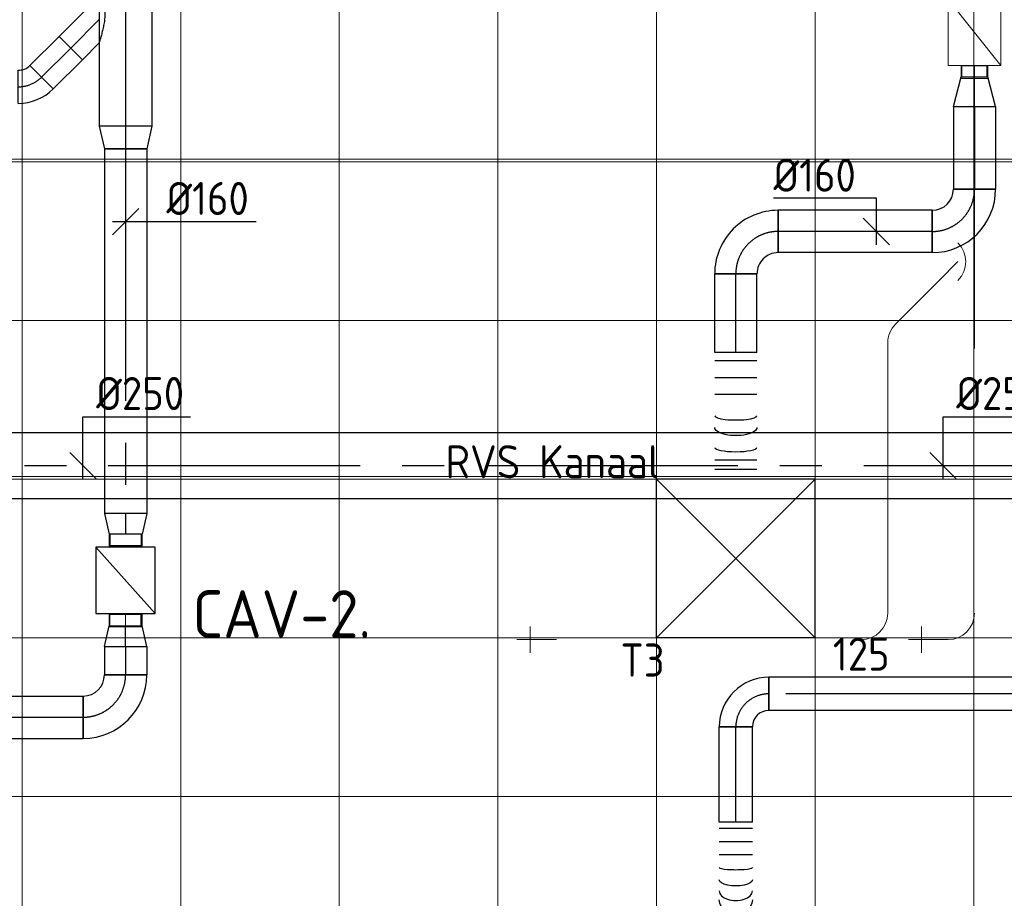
# Model space of a CAD drawing. Header units: millimetres. Extents: x -72425 to 38660, y 7096 to 51783.
# Tile 44 of 54: x -29809 to -26085, y 12503 to 15825. Entities that reach past the tile are written whole.
import ezdxf
from ezdxf.enums import TextEntityAlignment as Align

# ---------------------------------------------------------------- set-up
doc = ezdxf.new("R2010")
doc.units = ezdxf.units.MM
doc.header["$LTSCALE"] = 50
doc.linetypes.add('CENTER2', pattern=[28.575, 19.05, -3.175, 3.175, -3.175])
for name, color, linetype, lineweight in [('WL570---_BESTAAND-HARTLIJN', 161, 'Continuous', 0), ('WL570---_BESTAAND-MAATVOERING', 161, 'Continuous', 0), ('WL570---_BESTAAND-TOEVOER', 180, 'Continuous', 0), ('WL570---_DEMONTEREN', 10, 'Continuous', 0)]:
    doc.layers.add(name, color=color, linetype=linetype, lineweight=lineweight)
for name, color, linetype in [('WL570---_RETOUR', 100, 'Continuous'), ('WL570---_RETOUR_HL', 1, 'Continuous'), ('WL570---_TOEVOER', 200, 'Continuous'), ('WL570---_TOEVOER_HL', 1, 'Continuous'), ('WL570---_TOEVOER_RST', 3, 'Continuous'), ('WL570---_TOEVOER_RST_HL', 1, 'Continuous'), ('WM570---_RETOUR', 2, 'Continuous'), ('WM570---_RETOUR_PR', 2, 'Continuous'), ('WM570---_TOEVOER', 2, 'Continuous'), ('WM570---_TOEVOER_PR', 2, 'Continuous'), ('WM570---_TOEVOER_RST_PR', 1, 'Continuous')]:
    doc.layers.add(name, color=color, linetype=linetype)
doc.layers.get('WL570---_DEMONTEREN').off()
doc.styles.add('BURO-025', font='ISO96.shx', dxfattribs={"height": 125})
doc.styles.add('MAATVOERING', font='ISO')

# ---------------------------------------------------------------- blocks, each defined once
blk = doc.blocks.new('A$C33D74301')
at = {"color": 8, "linetype": 'Continuous', "lineweight": 13}
for p, q in [((-26400, -24200), (-26400, -34112.4)), ((-25800, -24200), (-25800, -33954.9)), ((-25200, -24725), (-25200, -33788.2)), ((-24600, -24725), (-24600, -33594.9)), ((-24000, -24725), (-24000, -33396.7)), ((-23400, -24725), (-23400, -33198.5)), ((-22800, -24725), (-22800, -33001)), ((-34200, -28875), (-18000, -28875)), ((-34200, -29475), (-18000, -29475)), ((-34200, -30075), (-18000, -30075)), ((-34200, -30675), (-18000, -30675)), ((-34200, -31275), (-18266.1, -31275))]:
    blk.add_line(p, q, dxfattribs=at)
blk = doc.blocks.new('VBX1001000010025000')
blk.add_lwpolyline([(50, -100), (300, -100), (300, 100), (50, 100)], close=True)
for points in [[(50, 50), (0, 50), (0, -50), (50, -50)], [(300, -50), (350, -50), (350, 50), (300, 50)]]:
    blk.add_lwpolyline(points)
at = {"layer": 'WL570---_BESTAAND-HARTLIJN'}
blk.add_line((300, 0), (350, 0), dxfattribs=at)
at = {"layer": 'WL570---_BESTAAND-TOEVOER'}
blk.add_line((50, -100), (300, 100), dxfattribs=at)
blk = doc.blocks.new('*U561')
at = {"layer": 'WM570---_RETOUR', "color": 0, "ltscale": 10}
for p, q in [((0, 185.5), (407.1, 185.5)), ((0, -50), (0, 185.5)), ((50, -50), (-50, 50))]:
    blk.add_line(p, q, dxfattribs=at)
at = {"layer": 'WM570---_RETOUR', "color": 0, "style": 'BURO-025'}
blk.add_text('%%c250', height=125, dxfattribs=at).set_placement((50, 210.5))
blk = doc.blocks.new('*U578')
at = {"layer": 'WM570---_TOEVOER', "color": 0, "ltscale": 10}
for p, q in [((-50, -50), (50, 50)), ((-50, 0), (493.8, 0))]:
    blk.add_line(p, q, dxfattribs=at)
at = {"layer": 'WM570---_TOEVOER', "color": 0, "style": 'BURO-025'}
blk.add_text('%%c160', height=125, dxfattribs=at).set_placement((154.5, 25))
blk = doc.blocks.new('OBO10000090ZH')
blk.add_lwpolyline([(-50, -100), (50, -100), (50, 0, 1), (-50, 0)], format="xyb", close=True)
at = {"layer": 'WL570---_BESTAAND-HARTLIJN'}
for points in [[(0, -100), (0, 50)], [(-50, 0), (50, 0)]]:
    blk.add_lwpolyline(points, dxfattribs=at)
blk = doc.blocks.new('OBO10000090L')
blk.add_lwpolyline([(50, 0, 0.414214), (-100, 150), (-100, 50, -0.414214), (-50, 0)], format="xyb", close=True)
at = {"invisible_edges": 15}
for points in [[(-91.3, 49.2), (-74, 147.7), (-100, 150), (-100, 50)], [(-82.9, 47), (-48.7, 141), (-74, 147.7), (-91.3, 49.2)], [(-75, 43.3), (-25, 129.9), (-48.7, 141), (-82.9, 47)], [(-67.9, 38.3), (-3.6, 114.9), (-25, 129.9), (-75, 43.3)], [(-61.7, 32.1), (14.9, 96.4), (-3.6, 114.9), (-67.9, 38.3)], [(-56.7, 25), (29.9, 75), (14.9, 96.4), (-61.7, 32.1)], [(-53, 17.1), (41, 51.3), (29.9, 75), (-56.7, 25)], [(-50.8, 8.7), (47.7, 26), (41, 51.3), (-53, 17.1)], [(-50, 0), (50, 0), (47.7, 26), (-50.8, 8.7)]]:
    blk.add_3dface(points, dxfattribs=at)
at = {"layer": 'WL570---_BESTAAND-HARTLIJN'}
blk.add_arc((-100, 0), 100, 0, 90, dxfattribs=at)
blk = doc.blocks.new('KARO')
for p, q in [((1, 0.5), (0, 0.5)), ((0, -0.5), (1, -0.5))]:
    blk.add_line(p, q)
at = {"invisible_edges": 15}
blk.add_3dface([(0, 0.5), (0, -0.5), (1, -0.5), (1, 0.5)], dxfattribs=at)
at = {"layer": 'WL570---_BESTAAND-HARTLIJN'}
blk.add_line((0, 0), (1, 0), dxfattribs=at)
blk = doc.blocks.new('OSV1251000640K')
blk.add_lwpolyline([(-64, -62.5), (0, -50), (0, 50), (-64, 62.5)], close=True)
at = {"layer": 'WL570---_BESTAAND-HARTLIJN'}
blk.add_line((-64, 0), (0, 0), dxfattribs=at)
blk = doc.blocks.new('OSV1251000640G')
blk.add_lwpolyline([(0, -62.5), (64, -50), (64, 50), (0, 62.5)], close=True)
at = {"layer": 'WL570---_BESTAAND-HARTLIJN'}
blk.add_line((0, 0), (64, 0), dxfattribs=at)
blk = doc.blocks.new('OZA1250100045R')
blk.add_lwpolyline([(70.7, 0), (106.1, 35.4), (35.4, 106.1), (-70.7, 0)])
at = {"layer": 'WL570---_BESTAAND-HARTLIJN'}
blk.add_line((0, 0), (70.7, 70.7), dxfattribs=at)
at = {"layer": 'WL570---_BESTAAND-TOEVOER'}
blk.add_arc((0, 70.7), 100, 225, 315, dxfattribs=at)
blk = doc.blocks.new('OBO10000045H')
blk.add_lwpolyline([(50, -41.4, 0.198912), (6.1, 64.6), (-64.6, -6.1, -0.198912), (-50, -41.4)], format="xyb", close=True)
at = {"invisible_edges": 15}
for points in [[(-61.7, -9.3), (14.9, 55), (6.1, 64.6), (-64.6, -6.1)], [(-59, -12.7), (22.9, 44.6), (14.9, 55), (-61.7, -9.3)], [(-56.7, -16.4), (29.9, 33.6), (22.9, 44.6), (-59, -12.7)], [(-54.7, -20.3), (35.9, 22), (29.9, 33.6), (-56.7, -16.4)], [(-53, -24.3), (41, 9.9), (35.9, 22), (-54.7, -20.3)], [(-51.7, -28.5), (44.9, -2.6), (41, 9.9), (-53, -24.3)], [(-50.8, -32.7), (47.7, -15.4), (44.9, -2.6), (-51.7, -28.5)], [(-50.2, -37.1), (49.4, -28.3), (47.7, -15.4), (-50.8, -32.7)], [(-50, -41.4), (50, -41.4), (49.4, -28.3), (-50.2, -37.1)]]:
    blk.add_3dface(points, dxfattribs=at)
at = {"layer": 'WL570---_BESTAAND-HARTLIJN'}
blk.add_arc((-100, -41.4), 100, 0, 45, dxfattribs=at)
blk = doc.blocks.new('VBX1251250012525000')
blk.add_lwpolyline([(50, -112.5), (300, -112.5), (300, 112.5), (50, 112.5)], close=True)
for points in [[(50, 62.5), (0, 62.5), (0, -62.5), (50, -62.5)], [(300, -62.5), (350, -62.5), (350, 62.5), (300, 62.5)]]:
    blk.add_lwpolyline(points)
at = {"layer": 'WL570---_BESTAAND-HARTLIJN'}
blk.add_line((300, 0), (350, 0), dxfattribs=at)
at = {"layer": 'WL570---_BESTAAND-TOEVOER'}
blk.add_line((50, -112.5), (300, 112.5), dxfattribs=at)
blk = doc.blocks.new('*U633')
at = {"color": 0, "ltscale": 10}
for p, q in [((-7.6, 80.8, -2700), (80.8, -7.6, -2700)), ((-51.8, -62.5, -2700), (-51.8, 62.5, -2700))]:
    blk.add_line(p, q, dxfattribs=at)
for radius in [62.6, 187.6]:
    blk.add_arc((-51.8, 125.1, -2700), radius, 270, 315, dxfattribs=at)
at = {"layer": 'WL570---_TOEVOER_HL', "linetype": 'CENTER2'}
blk.add_arc((-51.8, 125.1, -2700), 125.1, 270, 315, dxfattribs=at)
at = {"layer": 'WM570---_TOEVOER_PR', "color": 2, "style": 'BURO-025'}
blk.add_attdef('POSNR', text='', height=125, dxfattribs=at).set_placement((0, 0), align=Align.MIDDLE)
blk = doc.blocks.new('*U634')
at = {"color": 0, "ltscale": 10}
for p, q in [((0, 62.5, -2700), (155.5, 62.5, -2700)), ((0, -62.5, -2700), (0, 62.5, -2700)), ((155.5, 62.5, -2700), (155.5, -62.5, -2700)), ((0, -62.5, -2700), (155.5, -62.5, -2700))]:
    blk.add_line(p, q, dxfattribs=at)
at = {"layer": 'WL570---_TOEVOER_HL', "linetype": 'CENTER2'}
blk.add_line((0, 0, -2700), (155.5, 0, -2700), dxfattribs=at)
at = {"layer": 'WM570---_TOEVOER_PR', "color": 2, "style": 'BURO-025'}
blk.add_attdef('POSNR', text='', height=125, dxfattribs=at).set_placement((0, 0), align=Align.MIDDLE)
blk = doc.blocks.new('*U635')
at = {"color": 0, "ltscale": 10}
for p, q in [((0, 88.4, -2700), (63.3, 151.7, -2700)), ((63.3, 151.7, -2700), (151.7, 63.3, -2700)), ((0, -88.4, -2700), (151.7, 63.3, -2700))]:
    blk.add_line(p, q, dxfattribs=at)
blk.add_spline([(-0.2, -88.1, -2700), (-0.8, -87.4, -2700), (-1.8, -86.1, -2700), (-3.1, -84.3, -2700), (-4.7, -82, -2700), (-6.6, -79.1, -2700), (-8.7, -75.7, -2700), (-10.8, -71.7, -2700), (-13.1, -67.2, -2700), (-15.2, -62, -2700), (-17.2, -56.2, -2700), (-19, -49.7, -2700), (-20.4, -42.5, -2700), (-21.4, -34.8, -2700), (-21.9, -26.4, -2700), (-21.9, -17.4, -2700), (-21.4, -8, -2700), (-20.4, 1.8, -2700), (-19, 11.7, -2700), (-17.2, 21.7, -2700), (-15.2, 31.5, -2700), (-13.1, 41, -2700), (-10.8, 50, -2700), (-8.7, 58.4, -2700), (-6.6, 66, -2700), (-4.7, 72.6, -2700), (-3.1, 78.1, -2700), (-1.8, 82.6, -2700), (-0.8, 85.8, -2700), (-0.2, 87.7, -2700), (0, 88.4, -2700)], degree=3, dxfattribs=at)
at = {"layer": 'WL570---_TOEVOER_HL', "linetype": 'CENTER2'}
blk.add_line((0, 0, -2700), (107.5, 107.5, -2700), dxfattribs=at)
at = {"layer": 'WM570---_TOEVOER_PR', "color": 2, "style": 'BURO-025'}
blk.add_attdef('POSNR', text='', height=125, dxfattribs=at).set_placement((0, 0), align=Align.MIDDLE)
blk = doc.blocks.new('*U645')
at = {"color": 0, "ltscale": 10}
for p, q in [((0, 100, -2700), (951.6, 100, -2700)), ((0, -100, -2700), (0, 100, -2700)), ((951.6, 100, -2700), (951.6, -100, -2700)), ((0, -100, -2700), (951.6, -100, -2700))]:
    blk.add_line(p, q, dxfattribs=at)
at = {"layer": 'WL570---_TOEVOER_HL', "linetype": 'CENTER2'}
blk.add_line((0, 0, -2700), (951.6, 0, -2700), dxfattribs=at)
at = {"layer": 'WM570---_TOEVOER_PR', "color": 2, "style": 'BURO-025'}
blk.add_attdef('POSNR', text='', height=125, dxfattribs=at).set_placement((0, 0), align=Align.MIDDLE)
blk = doc.blocks.new('*U646')
at = {"color": 0, "ltscale": 10}
for p, q in [((0, 100, -2700), (85.2, 80, -2700)), ((0, 100, -2700), (0, -100, -2700)), ((85.2, 80, -2700), (85.2, -80, -2700)), ((0, -100, -2700), (85.2, -80, -2700))]:
    blk.add_line(p, q, dxfattribs=at)
at = {"layer": 'WL570---_TOEVOER_HL', "linetype": 'CENTER2'}
blk.add_line((0, 0, -2700), (85.2, 0, -2700), dxfattribs=at)
for centre in [(0, 0, -2700), (85.2, 0, -2700)]:
    blk.add_circle(centre, 0.075, dxfattribs=at)
at = {"layer": 'WM570---_TOEVOER_PR', "color": 2, "style": 'BURO-025'}
blk.add_attdef('POSNR', text='', height=125, dxfattribs=at).set_placement((0, 0), align=Align.MIDDLE)
blk = doc.blocks.new('*U647')
at = {"color": 0, "ltscale": 10}
for p, q in [((0, 80, -2700), (1378.3, 80, -2700)), ((0, -80, -2700), (0, 80, -2700)), ((1378.3, 80, -2700), (1378.3, -80, -2700)), ((0, -80, -2700), (1378.3, -80, -2700))]:
    blk.add_line(p, q, dxfattribs=at)
at = {"layer": 'WL570---_TOEVOER_HL', "linetype": 'CENTER2'}
blk.add_line((0, 0, -2700), (1378.3, 0, -2700), dxfattribs=at)
at = {"layer": 'WM570---_TOEVOER_PR', "color": 2, "style": 'BURO-025'}
blk.add_attdef('POSNR', text='', height=125, dxfattribs=at).set_placement((0, 0), align=Align.MIDDLE)
blk = doc.blocks.new('*U648')
at = {"color": 0, "ltscale": 10}
for p, q in [((0, 80, -2700), (78.2, 62.5, -2700)), ((0, 80, -2700), (0, -80, -2700)), ((78.2, 62.5, -2700), (78.2, -62.5, -2700)), ((78.2, 59.375, -2700), (122.5, 59.375, -2700)), ((78.2, 59.375, -2700), (78.2, -59.375, -2700)), ((78.2, 59.375, -2700), (78.2, -59.375, -2700)), ((122.5, 59.375, -2700), (122.5, -59.375, -2700)), ((122.5, 59.375, -2700), (122.5, -59.375, -2700)), ((0, -80, -2700), (78.2, -62.5, -2700)), ((78.2, -59.375, -2700), (122.5, -59.375, -2700))]:
    blk.add_line(p, q, dxfattribs=at)
at = {"layer": 'WL570---_TOEVOER_HL', "linetype": 'CENTER2'}
blk.add_line((0, 0, -2700), (78.2, 0, -2700), dxfattribs=at)
for centre in [(0, 0, -2700), (78.2, 0, -2700)]:
    blk.add_circle(centre, 0.075, dxfattribs=at)
at = {"layer": 'WM570---_TOEVOER_PR', "color": 2, "style": 'BURO-025'}
blk.add_attdef('POSNR', text='', height=125, dxfattribs=at).set_placement((0, 0), align=Align.MIDDLE)
blk = doc.blocks.new('*U649')
at = {"color": 0, "ltscale": 10}
for p, q in [((-160, -80, -2700), (-160, 80, -2700)), ((80, -160, -2700), (-80, -160, -2700))]:
    blk.add_line(p, q, dxfattribs=at)
for radius in [240, 80]:
    blk.add_arc((-160, -160, -2700), radius, 0, 90, dxfattribs=at)
at = {"layer": 'WL570---_TOEVOER_HL', "linetype": 'CENTER2'}
blk.add_arc((-160, -160, -2700), 160, 0, 90, dxfattribs=at)
at = {"layer": 'WM570---_TOEVOER_PR', "color": 2, "style": 'BURO-025'}
blk.add_attdef('POSNR', text='', height=125, dxfattribs=at).set_placement((0, 0), align=Align.MIDDLE)
blk = doc.blocks.new('*U697')
at = {"color": 0, "ltscale": 10}
for p, q in [((0, 62.5, -2700), (0, -62.5, -2700)), ((24.7, 62.5, -2700), (24.7, -62.5, -2700)), ((74.1, 62.5, -2700), (74.1, -62.5, -2700)), ((123.4, 62.5, -2700), (123.4, -62.5, -2700)), ((503.4, 62.5, -2700), (503.4, -62.5, -2700))]:
    blk.add_line(p, q, dxfattribs=at)
for centre, major_axis, ratio, start_param, end_param in [((171.9, 0, -2700), (0, -62.5), 0.126821, 0, 3.141593), ((259.6, 0, -2700), (0, -62.5), 0.594463, 0, 3.141593), ((335, 0, -2700), (0, 62.5), 0.778855, 3.141593, 6.283185), ((411.2, 0, -2700), (0, 62.5), 0.372432, 3.141593, 6.283185)]:
    blk.add_ellipse(centre, major_axis=major_axis, ratio=ratio, start_param=start_param, end_param=end_param, dxfattribs=at)
at = {"color": 0, "ltscale": 10, "extrusion": (0, 0, -1)}
for centre, major_axis, ratio, start_param, end_param in [((218, 0, -2700), (0, 62.5), 0.372432, 0, 3.141593), ((294.2, 0, -2700), (0, 62.5), 0.778855, 0, 3.141593), ((369.6, 0, -2700), (0, -62.5), 0.594463, 3.141593, 6.283185), ((457.3, 0, -2700), (0, -62.5), 0.126821, 3.141593, 6.283185)]:
    blk.add_ellipse(centre, major_axis=major_axis, ratio=ratio, start_param=start_param, end_param=end_param, dxfattribs=at)
at = {"layer": 'WM570---_RETOUR_PR', "color": 2, "style": 'BURO-025'}
blk.add_attdef('POSNR', text='', height=125, dxfattribs=at).set_placement((0, 0), align=Align.MIDDLE)
blk = doc.blocks.new('*U698')
at = {"color": 0, "ltscale": 10}
for p, q in [((0, 62.5, -2700), (359.8, 62.5, -2700)), ((0, -62.5, -2700), (0, 62.5, -2700)), ((359.8, 62.5, -2700), (359.8, -62.5, -2700)), ((0, -62.5, -2700), (359.8, -62.5, -2700))]:
    blk.add_line(p, q, dxfattribs=at)
at = {"layer": 'WL570---_RETOUR_HL', "linetype": 'CENTER2'}
blk.add_line((0, 0, -2700), (359.8, 0, -2700), dxfattribs=at)
at = {"layer": 'WM570---_RETOUR_PR', "color": 2, "style": 'BURO-025'}
blk.add_attdef('POSNR', text='', height=125, dxfattribs=at).set_placement((0, 0), align=Align.MIDDLE)
blk = doc.blocks.new('*U700')
at = {"color": 0, "ltscale": 10}
for p, q in [((-125, -62.5, -2700), (-125, 62.5, -2700)), ((62.5, -125, -2700), (-62.5, -125, -2700))]:
    blk.add_line(p, q, dxfattribs=at)
for radius in [187.5, 62.5]:
    blk.add_arc((-125, -125, -2700), radius, 0, 90, dxfattribs=at)
at = {"layer": 'WL570---_RETOUR_HL', "linetype": 'CENTER2'}
blk.add_arc((-125, -125, -2700), 125, 0, 90, dxfattribs=at)
at = {"layer": 'WM570---_RETOUR_PR', "color": 2, "style": 'BURO-025'}
blk.add_attdef('POSNR', text='', height=125, dxfattribs=at).set_placement((0, 0), align=Align.MIDDLE)
blk = doc.blocks.new('*U714')
at = {"color": 0, "ltscale": 10}
for p, q in [((0, 62.5, -2700), (3874, 62.5, -2700)), ((3874, 62.5, -2700), (3874, -62.5, -2700)), ((0, -62.5, -2700), (3874, -62.5, -2700))]:
    blk.add_line(p, q, dxfattribs=at)
at = {"layer": 'WL570---_RETOUR_HL', "linetype": 'CENTER2'}
blk.add_line((0, 0, -2700), (3874, 0, -2700), dxfattribs=at)
at = {"layer": 'WM570---_RETOUR_PR', "color": 2, "style": 'BURO-025'}
blk.add_attdef('POSNR', text='', height=125, dxfattribs=at).set_placement((0, 0), align=Align.MIDDLE)
blk = doc.blocks.new('*U609')
at = {"color": 0, "ltscale": 10}
for p, q in [((300, 300, -2500), (-300, 300, -2500)), ((-300, -300, -2500), (-300, 300, -2500)), ((300, -300, -2500), (-300, 300, -2500)), ((-300, -300, -2500), (300, 300, -2500)), ((300, -300, -2500), (300, 300, -2500)), ((300, -300, -2500), (-300, -300, -2500))]:
    blk.add_line(p, q, dxfattribs=at)
at = {"layer": 'WL570---_TOEVOER_RST_HL', "linetype": 'CENTER2'}
blk.add_circle((0, 0, -2500), 0.075, dxfattribs=at)
at = {"layer": 'WL570---_TOEVOER_RST', "color": 2, "style": 'BURO-025'}
for tag in ['MC', 'Q']:
    blk.add_attdef(tag, text='', height=125, dxfattribs=at).set_placement((0, 0), align=Align.MIDDLE)
at = {"layer": 'WM570---_TOEVOER_RST_PR', "color": 2, "style": 'BURO-025'}
blk.add_attdef('POSNR', text='', height=125, dxfattribs=at).set_placement((0, 0), align=Align.MIDDLE)
blk = doc.blocks.new('*U722')
at = {"color": 0, "ltscale": 10}
for p, q in [((0, 80, -2700), (0, -80, -2700)), ((31.9, 80, -2700), (31.9, -80, -2700)), ((95.8, 80, -2700), (95.8, -80, -2700)), ((159.6, 80, -2700), (159.6, -80, -2700)), ((407.5, 80, -2700), (407.5, -80, -2700)), ((443.4, 80, -2700), (443.4, -80, -2700)), ((479.3, 80, -2700), (479.3, -80, -2700))]:
    blk.add_line(p, q, dxfattribs=at)
for centre, major_axis, start_param, end_param in [((239.6, 0, -2700), (0, -80), 0, 3.141593), ((359.4, 0, -2700), (0, 80), 3.141593, 6.283185)]:
    blk.add_ellipse(centre, major_axis=major_axis, ratio=0.200287, start_param=start_param, end_param=end_param, dxfattribs=at)
at = {"color": 0, "ltscale": 10, "extrusion": (0, 0, -1)}
blk.add_ellipse((284, 0, -2700), major_axis=(0, 80), ratio=0.385124, start_param=0, end_param=3.141593, dxfattribs=at)
at = {"layer": 'WM570---_TOEVOER_PR', "color": 2, "style": 'BURO-025'}
blk.add_attdef('POSNR', text='', height=125, dxfattribs=at).set_placement((0, 0), align=Align.MIDDLE)
blk = doc.blocks.new('*U723')
at = {"color": 0, "ltscale": 10}
for p, q in [((0, 80, -2700), (113.1, 50, -2700)), ((0, 80, -2700), (0, -80, -2700)), ((113.1, 50, -2700), (113.1, -50, -2700)), ((113.1, 47.5, -2700), (155.7, 47.5, -2700)), ((155.7, 47.5, -2700), (155.7, -47.5, -2700)), ((155.7, 47.5, -2700), (155.7, -47.5, -2700)), ((0, -80, -2700), (113.1, -50, -2700)), ((113.1, -47.5, -2700), (155.7, -47.5, -2700))]:
    blk.add_line(p, q, dxfattribs=at)
at = {"layer": 'WL570---_TOEVOER_HL', "linetype": 'CENTER2'}
blk.add_line((0, 0, -2700), (113.1, 0, -2700), dxfattribs=at)
for centre in [(0, 0, -2700), (113.1, 0, -2700)]:
    blk.add_circle(centre, 0.075, dxfattribs=at)
at = {"layer": 'WM570---_TOEVOER_PR', "color": 2, "style": 'BURO-025'}
blk.add_attdef('POSNR', text='', height=125, dxfattribs=at).set_placement((0, 0), align=Align.MIDDLE)
blk = doc.blocks.new('*U724')
at = {"color": 0, "ltscale": 10}
for p, q in [((0, 80, -2700), (312.3, 80, -2700)), ((0, -80, -2700), (0, 80, -2700)), ((312.3, 80, -2700), (312.3, -80, -2700)), ((0, -80, -2700), (312.3, -80, -2700))]:
    blk.add_line(p, q, dxfattribs=at)
at = {"layer": 'WL570---_TOEVOER_HL', "linetype": 'CENTER2'}
blk.add_line((0, 0, -2700), (312.3, 0, -2700), dxfattribs=at)
at = {"layer": 'WM570---_TOEVOER_PR', "color": 2, "style": 'BURO-025'}
blk.add_attdef('POSNR', text='', height=125, dxfattribs=at).set_placement((0, 0), align=Align.MIDDLE)
blk = doc.blocks.new('*U725')
at = {"color": 0, "ltscale": 10}
for p, q in [((-160, -80, -2700), (-160, 80, -2700)), ((80, -160, -2700), (-80, -160, -2700))]:
    blk.add_line(p, q, dxfattribs=at)
for radius in [240, 80]:
    blk.add_arc((-160, -160, -2700), radius, 0, 90, dxfattribs=at)
at = {"layer": 'WL570---_TOEVOER_HL', "linetype": 'CENTER2'}
blk.add_arc((-160, -160, -2700), 160, 0, 90, dxfattribs=at)
at = {"layer": 'WM570---_TOEVOER_PR', "color": 2, "style": 'BURO-025'}
blk.add_attdef('POSNR', text='', height=125, dxfattribs=at).set_placement((0, 0), align=Align.MIDDLE)
blk = doc.blocks.new('*U726')
at = {"color": 0, "ltscale": 10}
for p, q in [((0, 80, -2700), (582.8, 80, -2700)), ((0, -80, -2700), (0, 80, -2700)), ((582.8, 80, -2700), (582.8, -80, -2700)), ((0, -80, -2700), (582.8, -80, -2700))]:
    blk.add_line(p, q, dxfattribs=at)
at = {"layer": 'WL570---_TOEVOER_HL', "linetype": 'CENTER2'}
blk.add_line((0, 0, -2700), (582.8, 0, -2700), dxfattribs=at)
at = {"layer": 'WM570---_TOEVOER_PR', "color": 2, "style": 'BURO-025'}
blk.add_attdef('POSNR', text='', height=125, dxfattribs=at).set_placement((0, 0), align=Align.MIDDLE)
blk = doc.blocks.new('*U727')
at = {"layer": 'WM570---_TOEVOER', "color": 0, "ltscale": 10}
for p, q in [((0, 125.4), (-389.3, 125.4)), ((0, -50), (0, 125.4)), ((50, -50), (-50, 50))]:
    blk.add_line(p, q, dxfattribs=at)
at = {"layer": 'WM570---_TOEVOER', "color": 0, "style": 'BURO-025'}
blk.add_text('%%c160', height=125, dxfattribs=at).set_placement((-389.3, 150.4))
blk = doc.blocks.new('*U728')
at = {"color": 0, "ltscale": 10}
for p, q in [((0, 80, -2700), (297, 80, -2700)), ((0, -80, -2700), (0, 80, -2700)), ((297, 80, -2700), (297, -80, -2700)), ((0, -80, -2700), (297, -80, -2700))]:
    blk.add_line(p, q, dxfattribs=at)
at = {"layer": 'WL570---_TOEVOER_HL', "linetype": 'CENTER2'}
blk.add_line((0, 0, -2700), (297, 0, -2700), dxfattribs=at)
at = {"layer": 'WM570---_TOEVOER_PR', "color": 2, "style": 'BURO-025'}
blk.add_attdef('POSNR', text='', height=125, dxfattribs=at).set_placement((0, 0), align=Align.MIDDLE)
blk = doc.blocks.new('*U729')
at = {"color": 0, "ltscale": 10}
for p, q in [((-80, 160, -2700), (80, 160, -2700)), ((-160, -80, -2700), (-160, 80, -2700))]:
    blk.add_line(p, q, dxfattribs=at)
for radius in [80, 240]:
    blk.add_arc((-160, 160, -2700), radius, 270, 0, dxfattribs=at)
at = {"layer": 'WL570---_TOEVOER_HL', "linetype": 'CENTER2'}
blk.add_arc((-160, 160, -2700), 160, 270, 0, dxfattribs=at)
at = {"layer": 'WM570---_TOEVOER_PR', "color": 2, "style": 'BURO-025'}
blk.add_attdef('POSNR', text='', height=125, dxfattribs=at).set_placement((0, 0), align=Align.MIDDLE)
blk = doc.blocks.new('*U733')
at = {"color": 0, "ltscale": 10}
for p, q in [((0, 80, -2700), (107.1, 80, -2700)), ((0, -80, -2700), (0, 80, -2700)), ((107.1, 80, -2700), (107.1, -80, -2700)), ((0, -80, -2700), (107.1, -80, -2700))]:
    blk.add_line(p, q, dxfattribs=at)
at = {"layer": 'WL570---_TOEVOER_HL', "linetype": 'CENTER2'}
blk.add_line((0, 0, -2700), (107.1, 0, -2700), dxfattribs=at)
at = {"layer": 'WM570---_TOEVOER_PR', "color": 2, "style": 'BURO-025'}
blk.add_attdef('POSNR', text='', height=125, dxfattribs=at).set_placement((0, 0), align=Align.MIDDLE)
blk = doc.blocks.new('*U734')
at = {"color": 0, "ltscale": 10}
for p, q in [((0, 80, -2700), (78.2, 62.5, -2700)), ((0, 80, -2700), (0, -80, -2700)), ((78.2, 62.5, -2700), (78.2, -62.5, -2700)), ((78.2, 59.375, -2700), (122.5, 59.375, -2700)), ((122.5, 59.375, -2700), (122.5, -59.375, -2700)), ((122.5, 59.375, -2700), (122.5, -59.375, -2700)), ((0, -80, -2700), (78.2, -62.5, -2700)), ((78.2, -59.375, -2700), (122.5, -59.375, -2700))]:
    blk.add_line(p, q, dxfattribs=at)
at = {"layer": 'WL570---_TOEVOER_HL', "linetype": 'CENTER2'}
blk.add_line((0, 0, -2700), (78.2, 0, -2700), dxfattribs=at)
for centre in [(0, 0, -2700), (78.2, 0, -2700)]:
    blk.add_circle(centre, 0.075, dxfattribs=at)
at = {"layer": 'WM570---_TOEVOER_PR', "color": 2, "style": 'BURO-025'}
blk.add_attdef('POSNR', text='', height=125, dxfattribs=at).set_placement((0, 0), align=Align.MIDDLE)
blk = doc.blocks.new('*U774')
at = {"color": 0, "ltscale": 10}
for p, q in [((0, 125), (12906.1, 125)), ((0, -125), (12906.1, -125))]:
    blk.add_line(p, q, dxfattribs=at)
at = {"layer": 'WL570---_RETOUR_HL', "linetype": 'CENTER2'}
blk.add_line((0, 0), (12906.1, 0), dxfattribs=at)
at = {"layer": 'WM570---_RETOUR_PR', "color": 2, "style": 'BURO-025'}
blk.add_attdef('POSNR', text='', height=125, dxfattribs=at).set_placement((0, 0), align=Align.MIDDLE)
blk = doc.blocks.new('*U801')
at = {"color": 0, "ltscale": 10}
for p, q in [((0, 80, -2700), (2099.1, 80, -2700)), ((0, -80, -2700), (0, 80, -2700)), ((2099.1, 80, -2700), (2099.1, -80, -2700)), ((0, -80, -2700), (2099.1, -80, -2700))]:
    blk.add_line(p, q, dxfattribs=at)
at = {"layer": 'WL570---_TOEVOER_HL', "linetype": 'CENTER2'}
blk.add_line((0, 0, -2700), (2099.1, 0, -2700), dxfattribs=at)
at = {"layer": 'WM570---_TOEVOER_PR', "color": 2, "style": 'BURO-025'}
blk.add_attdef('POSNR', text='', height=125, dxfattribs=at).set_placement((0, 0), align=Align.MIDDLE)

msp = doc.modelspace()

# ---------------------------------------------------------------- block references
at = {"layer": 'WM570---_TOEVOER'}
msp.add_blockref('A$C33D74301', (-3400.3, 44163.1), dxfattribs=at)

# ---------------------------------------------------------------- next in the draw order: linework, layer by layer
at = {"layer": 'WL570---_BESTAAND-MAATVOERING'}
for p, q in [((-71225.3, 15298), (-22025.3, 15298)), ((-71225.3, 14098), (-22025.3, 14098))]:
    msp.add_line(p, q, dxfattribs=at)
for radius, start, end in [(63040.6, 247.031394, 292.968331), (64240.6, 246.320689, 293.67904)]:
    msp.add_arc((-46625.2, 71336.7), radius, start, end, dxfattribs=at)

# ---------------------------------------------------------------- next in the draw order: block references
at = {"layer": 'WL570---_BESTAAND-TOEVOER', "rotation": 270}
msp.add_blockref('VBX1001000010025000', (-26197.5, 15952.3), dxfattribs=at)
at = {"layer": 'WL570---_DEMONTEREN'}
for p, xscale, yscale, zscale, rotation in [((-26197.5, 15602.3), -73.2885734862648, 100, 100, 90), ((-26197.5, 15465), 733.1879622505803, 125, 125, 270), ((-26330.7, 14839.6), 234.4182641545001, 100, 100, 225.0000000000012), ((-26197.5, 14581.4), 86.46175205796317, 100, 100, 90), ((-26525.7, 14603.1), 1021.744348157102, 100, 100, 270)]:
    msp.add_blockref('KARO', p, dxfattribs=dict(at, xscale=xscale, yscale=yscale, zscale=zscale, rotation=rotation))
at = {"layer": 'WL570---_DEMONTEREN', "xscale": -1}
for name, p, rotation in [('OSV1251000640K', (-26197.5, 15529), 270), ('OZA1250100045R', (-26260, 14910.3), 90)]:
    msp.add_blockref(name, p, dxfattribs=dict(at, rotation=rotation))
at = {"layer": 'WL570---_DEMONTEREN'}
for name, p, rotation in [('OSV1251000640G', (-26197.5, 14731.9), 270), ('OBO10000045H', (-26525.7, 14644.6), 135.0000000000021), ('OBO10000090L', (-26625.7, 13481.4), 270), ('OBO10000090L', (-26297.5, 13481.4), 270), ('OBO10000090ZH', (-27878.6, 13481.4), 90), ('OBO10000090ZH', (-26397.5, 13481.4), 90)]:
    msp.add_blockref(name, p, dxfattribs=dict(at, rotation=rotation))
at = {"layer": 'WL570---_RETOUR'}
for name, p, rotation in [('*U774', (-25664, 14138.7), 180), ('*U700', (-27100.3, 13276.3, 2700), 90), ('*U714', (-23101.3, 13276.3, 2700), 180), ('*U698', (-27100.3, 12791.4, 2700), 90), ('*U697', (-27100.3, 12791.4, 2700), 270)]:
    msp.add_blockref(name, p, dxfattribs=dict(at, rotation=rotation))
at = {"layer": 'WL570---_TOEVOER'}
for name, p, rotation in [('*U645', (-29408.8, 16373.8, 2700), 270), ('*U635', (-29508.8, 15825.4, 2700), 180), ('*U634', (-29726.3, 15607.9, 2700), 45), ('*U723', (-26197.5, 15496.6, 2700), 90), ('*U724', (-26197.5, 15496.6, 2700), 270), ('*U646', (-29408.8, 15422.1, 2700), 270), ('*U647', (-29408.8, 15336.9, 2700), 270), ('*U725', (-26197.5, 15024.4, 2700), 270), ('*U729', (-27100.3, 15024.4, 2700), 180), ('*U726', (-26357.5, 15024.4, 2700), 180), ('*U728', (-27100.3, 14567.3, 2700), 90), ('*U722', (-27100.3, 14567.3, 2700), 270), ('*U648', (-29408.8, 13958.6, 2700), 270), ('VBX1251250012525000', (-29408.8, 13880.4), 270), ('*U734', (-29408.8, 13455.2, 2700), 90), ('*U733', (-29408.8, 13455.2, 2700), 270), ('*U649', (-29408.8, 13188.1, 2700), 270)]:
    msp.add_blockref(name, p, dxfattribs=dict(at, rotation=rotation))
for name, p in [('*U633', (-29763, 15571.3, 2700)), ('*U801', (-31667.9, 13188.1, 2700))]:
    msp.add_blockref(name, p, dxfattribs=at)
ref = msp.add_blockref('*U609', (-27100.3, 13788.1, 2500), dxfattribs=at)
ref.add_attrib('Q', '125', dxfattribs={"layer": 'WL570---_TOEVOER_RST', "color": 2, "height": 125, "style": 'BURO-025'}).set_placement((-26625.9, 13426.4), align=Align.MIDDLE)
ref.add_attrib('MC', 'T3', dxfattribs={"layer": 'WL570---_TOEVOER_RST', "color": 2, "height": 125, "style": 'BURO-025'}).set_placement((-27453.3, 13404.1), align=Align.MIDDLE)
at = {"layer": 'WM570---_RETOUR'}
for p in [(-29569.9, 14138.7), (-26316.4, 14138.7)]:
    msp.add_blockref('*U561', p, dxfattribs=at)
at = {"layer": 'WM570---_TOEVOER'}
for name, p in [('*U727', (-26568.6, 15024.4, 2700)), ('*U578', (-29408.8, 15061.7, 2700))]:
    msp.add_blockref(name, p, dxfattribs=at)

# ---------------------------------------------------------------- next in the draw order: texts
at = {"layer": 'WL570---_TOEVOER', "style": 'MAATVOERING'}
msp.add_text('CAV-2.', height=180, dxfattribs=at).set_placement((-29155.5, 13488.1))
at = {"layer": 'WM570---_TOEVOER', "style": 'BURO-025'}
msp.add_text('RVS Kanaal', height=125, dxfattribs=at).set_placement((-28198.5, 14091.4, 2700))

doc.saveas('drawing.dxf')
